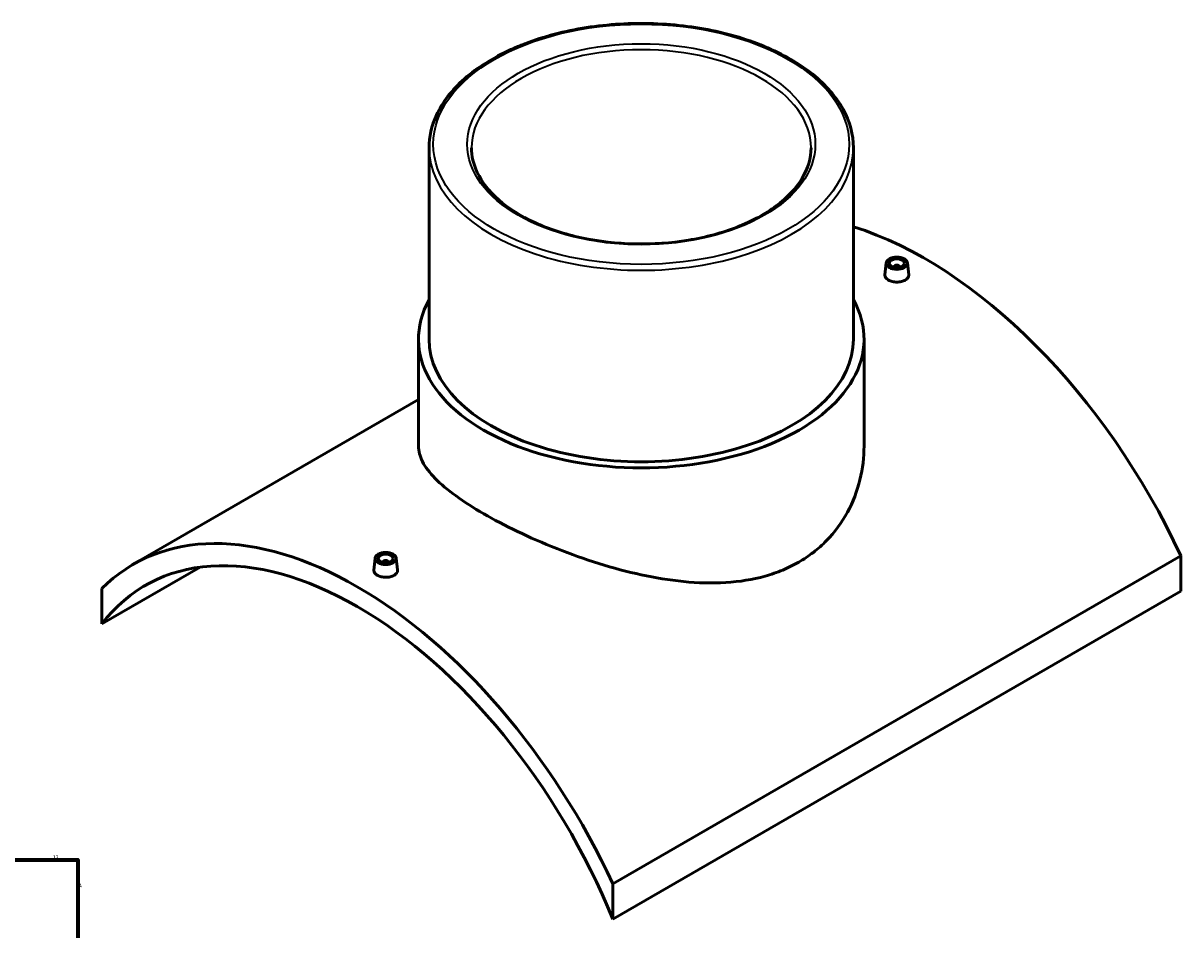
# Model space of a CAD drawing. Header units: millimetres. Extents: x -339 to 1549, y -390 to 1126.
# Tile 5 of 5: x 785 to 1549, y 528 to 1126. Entities that reach past the tile are written whole.
import ezdxf

# ---------------------------------------------------------------- set-up
doc = ezdxf.new("R2010")
doc.units = ezdxf.units.MM
for name, color, linetype, lineweight in [('Border (ANSI)', 7, 'Continuous', 70), ('Visible (ANSI)', 7, 'Continuous', 50), ('Visible Narrow (ANSI)', 7, 'Continuous', 35)]:
    doc.layers.add(name, color=color, linetype=linetype, lineweight=lineweight)
doc.styles.add('Note Text (ANSI)', font='tahoma.ttf')

# ---------------------------------------------------------------- blocks, each defined once
blk = doc.blocks.new('Borders Default Border')
at = {"layer": 'Border (ANSI)', "flags": 128}
blk.add_lwpolyline([(20, 20), (20, 574), (821, 574), (821, 20), (20, 20)], dxfattribs=at)
at = {"layer": 'Border (ANSI)', "color": 5, "true_color": 0x0000ff, "char_height": 2.4, "attachment_point": 7, "style": 'Note Text (ANSI)'}
for s, insert in [('12', (804.52, 574.4)), ('A', (821.58, 555.68))]:
    blk.add_mtext(s, dxfattribs=dict(at, insert=insert))

msp = doc.modelspace()

# ---------------------------------------------------------------- linework, layer by layer
at = {"layer": 'Visible (ANSI)'}
for p, q in [((1052.75, 1043.66), (1052.75, 917.35)), ((1332.75, 1043.66), (1332.75, 917.35)), ((1354.41, 967.69), (1353.56, 959.83)), ((1359.39, 964.79), (1359.39, 964.99)), ((1363.39, 964.79), (1363.39, 964.99)), ((1368.38, 967.69), (1369.22, 959.84)), ((1045.75, 917.35), (1045.75, 846.84)), ((1339.75, 917.35), (1339.75, 846.84)), ((1045.75, 877.47), (857.37, 768.71)), ((1017.12, 772.96), (1016.27, 765.1)), ((1031.09, 772.96), (1031.93, 765.11)), ((1548.78, 774.51), (1174.01, 558.14)), ((1548.78, 774.51), (1548.78, 751.14)), ((836.72, 729.5), (901.64, 766.99)), ((1022.1, 770.26), (1022.1, 770.06)), ((1026.1, 770.26), (1026.1, 770.06)), ((836.72, 752.87), (836.72, 729.5)), ((1174.01, 534.77), (1548.78, 751.14)), ((1174.01, 534.77), (1174.01, 558.14))]:
    msp.add_line(p, q, dxfattribs=at)
for centre, major_axis, start_param, end_param in [((1380.13, 728.74), (148, -256.34), 1.419265, 2.58456), ((1361.39, 964.99), (-2, 0), 2.963882, 6.460896), ((1192.75, 917.35), (147, 0), 2.831748, 6.59303), ((1192.75, 917.35), (-140, 0), 0, 3.141593), ((1005.37, 512.37), (-148, 256.34), 4.560858, 6.434716), ((1005.37, 512.37), (-140, 242.49), 4.478403, 6.517172), ((1024.1, 770.26), (-2, 0), 2.963882, 6.460896)]:
    msp.add_ellipse(centre, major_axis=major_axis, ratio=0.57735, start_param=start_param, end_param=end_param, dxfattribs=at)
for centre, major_axis in [((1361.39, 967.44), (7, 0)), ((1361.39, 967.44), (5, 0)), ((1024.1, 772.71), (-7, 0)), ((1024.1, 772.71), (5, 0))]:
    msp.add_ellipse(centre, major_axis=major_axis, ratio=0.57735, dxfattribs=at)
for points, knots in [([(1332.75, 1043.66), (1332.75, 1052.29), (1330.42, 1060.9), (1321.37, 1077.34), (1314.54, 1085.15), (1297, 1099.22), (1286.2, 1105.45), (1261.81, 1115.59), (1248.22, 1119.5), (1219.64, 1124.63), (1204.66, 1125.84), (1174.81, 1125.47), (1159.95, 1123.88), (1131.8, 1118.05), (1118.52, 1113.81), (1094.88, 1103.06), (1084.52, 1096.55), (1067.84, 1081.87), (1061.5, 1073.69), (1054.38, 1058.12), (1052.75, 1050.89), (1052.75, 1043.66)], [0.785398, 0.785398, 0.785398, 0.785398, 1.093214, 1.093214, 1.409172, 1.409172, 1.731937, 1.731937, 2.055227, 2.055227, 2.377945, 2.377945, 2.700445, 2.700445, 3.023228, 3.023228, 3.346578, 3.346578, 3.668936, 3.668936, 3.926991, 3.926991, 3.926991, 3.926991]), ([(1304.75, 1043.66), (1304.75, 1036.76), (1302.73, 1029.84), (1294.83, 1016.82), (1289.09, 1010.71), (1274.56, 999.91), (1265.84, 995.19), (1246.2, 987.52), (1235.28, 984.58), (1212.36, 980.8), (1200.34, 979.96), (1176.45, 980.49), (1164.58, 981.86), (1142.21, 986.66), (1131.72, 990.08), (1113.2, 998.58), (1105.17, 1003.66), (1092.32, 1014.91), (1087.52, 1021.08), (1082.01, 1032.75), (1080.75, 1038.21), (1080.75, 1043.66)], [5.497787, 5.497787, 5.497787, 5.497787, 5.83484, 5.83484, 6.15815, 6.15815, 6.474241, 6.474241, 6.790272, 6.790272, 7.107013, 7.107013, 7.423983, 7.423983, 7.740581, 7.740581, 8.056444, 8.056444, 8.373194, 8.373194, 8.63938, 8.63938, 8.63938, 8.63938]), ([(1366.94, 956.31), (1366.25, 955.91), (1365.37, 955.57), (1363.43, 955.12), (1362.38, 955.02), (1360.41, 955.04), (1359.36, 955.17), (1357.43, 955.65), (1356.55, 956), (1355.15, 956.8), (1354.55, 957.31), (1353.75, 958.41), (1353.55, 959), (1353.55, 959.65), (1353.55, 959.74), (1353.56, 959.83)], [2.364037, 2.364037, 2.364037, 2.364037, 2.659581, 2.659581, 2.955125, 2.955125, 3.25059, 3.25059, 3.546056, 3.546056, 3.841521, 3.841521, 4.136987, 4.136987, 4.184886, 4.184886, 4.184886, 4.184886]), ([(1369.22, 959.84), (1369.23, 959.75), (1369.24, 959.65), (1369.24, 958.98), (1369.04, 958.36), (1368.24, 957.23), (1367.64, 956.71), (1366.94, 956.31)], [6.4527786, 6.4527786, 6.4527786, 6.4527786, 6.5010242, 6.5010242, 6.796568, 6.796568, 7.0921117, 7.0921117, 7.0921117, 7.0921117]), ([(1296.69, 770.31), (1293.36, 768.39), (1289.82, 766.64), (1282.38, 763.54), (1278.48, 762.19), (1266.31, 758.8), (1257.59, 757.41), (1239.5, 756.3), (1230.11, 756.57), (1211.29, 758.42), (1201.86, 760), (1183.66, 763.94), (1174.24, 766.45), (1155.41, 772.31), (1146.01, 775.65), (1127.89, 782.82), (1119.16, 786.65), (1102.94, 794.43), (1095.45, 798.38), (1082.16, 806.06), (1075.96, 810.01), (1065.12, 817.85), (1060.47, 821.75), (1053.03, 829.33), (1050.25, 833.02), (1046.6, 840.14), (1045.75, 843.56), (1045.75, 846.84)], [0, 0, 0, 0, 1.414065, 1.414065, 2.82813, 2.82813, 5.656261, 5.656261, 8.484391, 8.484391, 11.312521, 11.312521, 14.133177, 14.133177, 16.953833, 16.953833, 19.774488, 19.774488, 22.595144, 22.595144, 25.4158, 25.4158, 28.236455, 28.236455, 31.057111, 31.057111, 33.877767, 33.877767, 33.877767, 33.877767]), ([(1339.75, 846.84), (1339.75, 839.61), (1338.89, 832.09), (1335.24, 817.27), (1332.46, 809.97), (1325.04, 796.35), (1320.39, 790.02), (1312.26, 781.7), (1309.36, 779.12), (1303.24, 774.39), (1300.03, 772.24), (1296.69, 770.31)], [79.068054, 79.068054, 79.068054, 79.068054, 81.896185, 81.896185, 84.724315, 84.724315, 87.552445, 87.552445, 88.96651, 88.96651, 90.380576, 90.380576, 90.380576, 90.380576]), ([(1029.65, 761.58), (1028.96, 761.18), (1028.08, 760.83), (1026.14, 760.39), (1025.09, 760.28), (1023.12, 760.31), (1022.07, 760.43), (1020.14, 760.91), (1019.26, 761.26), (1017.86, 762.07), (1017.26, 762.57), (1016.46, 763.67), (1016.26, 764.27), (1016.26, 764.92), (1016.26, 765.01), (1016.27, 765.1)], [0, 0, 0, 0, 0.295544, 0.295544, 0.591087, 0.591087, 0.886553, 0.886553, 1.182019, 1.182019, 1.477484, 1.477484, 1.77295, 1.77295, 1.820848, 1.820848, 1.820848, 1.820848]), ([(1031.93, 765.11), (1031.94, 765.01), (1031.95, 764.92), (1031.95, 764.24), (1031.75, 763.63), (1030.95, 762.49), (1030.35, 761.98), (1029.65, 761.58)], [4.0887414, 4.0887414, 4.0887414, 4.0887414, 4.136987, 4.136987, 4.4325307, 4.4325307, 4.7280745, 4.7280745, 4.7280745, 4.7280745])]:
    msp.add_open_spline(points, degree=3, knots=knots, dxfattribs=at)
at = {"layer": 'Visible Narrow (ANSI)'}
for major_axis in [(137.2, 0), (114.8, 0)]:
    msp.add_ellipse((1192.75, 1045.95), major_axis=major_axis, ratio=0.57735, dxfattribs=at)
for major_axis, start_param, end_param in [((-112, 0), 3.141593, 6.283185), ((-140, 0), 0, 3.141593)]:
    msp.add_ellipse((1192.75, 1043.66), major_axis=major_axis, ratio=0.57735, start_param=start_param, end_param=end_param, dxfattribs=at)

# ---------------------------------------------------------------- block references
msp.add_blockref('Borders Default Border', (0, 0))

doc.saveas('drawing.dxf')
